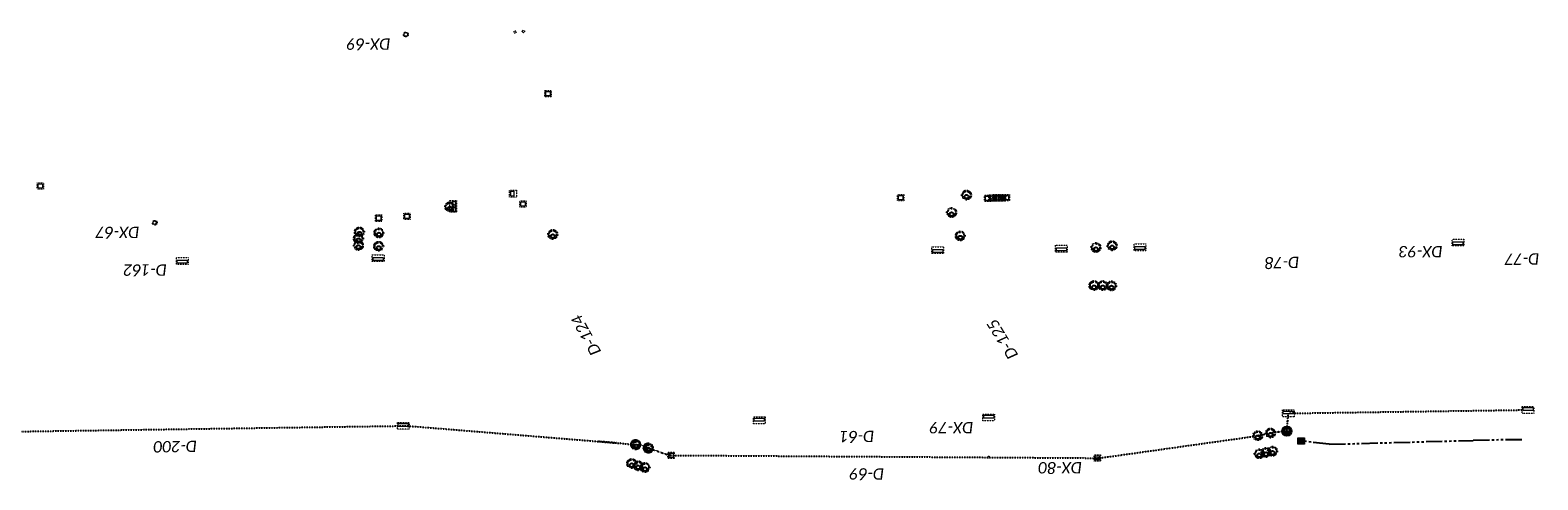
# Model space of a CAD drawing. Header units: feet. Extents: x 2474698 to 2485266, y 499169 to 501466.
# Tile 13 of 19: x 2480813 to 2481597, y 500046 to 500280. Entities that reach past the tile are written whole.
import ezdxf
from ezdxf.enums import TextEntityAlignment as Align

# ---------------------------------------------------------------- set-up
doc = ezdxf.new("R2010")
doc.units = ezdxf.units.FT
doc.header["$MEASUREMENT"] = 0
for name, pattern in [('DGN Style 2', [0.017105, 0.010263, -0.006842]), ('DGN Style 6', [6.093386, 0.003204, -1.281469, 2.242571, -1.281469, 0.003204, -1.281469]), ('drainage01', [1.6, 0.85, -0.75]), ('OhDOT_USTN2', [0.11, 0.069, -0.041]), ('OhDOT_USTN5', [0.11, 0.055, -0.055]), ('stream', [1.4, 0.7, -0.1, 0.1, -0.1, 0.1, -0.1, 0.1, -0.1])]:
    doc.linetypes.add(name, pattern=pattern)
for name, color, linetype in [('DR_P_Cells', 151, 'Continuous'), ('DR_P_Ditch', 133, 'stream'), ('DR_P_Text', 7, 'Continuous'), ('DR_X_Cells', 151, 'OhDOT_USTN2'), ('DR_X_Storm_Sewer', 151, 'OhDOT_USTN5')]:
    doc.layers.add(name, color=color, linetype=linetype)
doc.layers.add('DR_X_GenericNode', color=151, linetype='DGN Style 2', lineweight=0)
doc.styles.add('Style-Calibri IF', font='calibrii.ttf')

# ---------------------------------------------------------------- blocks, each defined once
blk = doc.blocks.new('MH3-48D-A')
at = {"layer": 'DR_P_Cells', "linetype": 'Continuous', "lineweight": 0}
blk.add_hatch(color=151, dxfattribs=at).paths.add_polyline_path([(0, -1.75, -1), (0, 0.25)])
at = {"layer": 'Defpoints', "color": 61, "linetype": 'DGN Style 6', "lineweight": 53}
blk.add_circle((0, 0), 2, dxfattribs=at)
at = {"layer": 'Defpoints', "color": 20, "linetype": 'drainage01', "lineweight": 0}
blk.add_circle((0, 0), 2, dxfattribs=at)
at = {"layer": 'DR_P_Cells', "color": 151, "linetype": 'Continuous', "lineweight": 0}
for centre, radius in [((0, 0), 2.42), ((0, -0.75), 1)]:
    blk.add_circle(centre, radius, dxfattribs=at)
blk = doc.blocks.new('MH-3-048Base-X-Plan')
at = {"layer": 'DR_X_Cells'}
for radius in [2.42, 2]:
    blk.add_circle((0, 0), radius, dxfattribs=at)
at = {"layer": 'DR_X_Cells', "linetype": 'Continuous'}
blk.add_circle((0, -0.86), 0.99, dxfattribs=at)
blk = doc.blocks.new('MH-3-048Base-X-Plan_1')
at = {"layer": 'DR_X_Cells'}
for radius in [2.42, 2]:
    blk.add_circle((0, 0), radius, dxfattribs=at)
at = {"layer": 'DR_X_Cells', "linetype": 'Continuous'}
blk.add_circle((0, -0.86), 0.99, dxfattribs=at)
blk = doc.blocks.new('MH-3-048Base-X-Plan_2')
at = {"layer": 'DR_X_Cells'}
for radius in [2.42, 2]:
    blk.add_circle((0, 0), radius, dxfattribs=at)
at = {"layer": 'DR_X_Cells', "linetype": 'Continuous'}
blk.add_circle((0, -0.86), 0.99, dxfattribs=at)
blk = doc.blocks.new('MH-3-048Base-X-Plan_3')
at = {"layer": 'DR_X_Cells'}
for radius in [2.42, 2]:
    blk.add_circle((0, 0), radius, dxfattribs=at)
at = {"layer": 'DR_X_Cells', "linetype": 'Continuous'}
blk.add_circle((0, -0.86), 0.99, dxfattribs=at)
blk = doc.blocks.new('MH-3-048Base-X-Plan_48')
at = {"layer": 'DR_X_Cells'}
for radius in [2.42, 2]:
    blk.add_circle((0, 0), radius, dxfattribs=at)
at = {"layer": 'DR_X_Cells', "linetype": 'Continuous'}
blk.add_circle((0, -0.86), 0.99, dxfattribs=at)
blk = doc.blocks.new('MH-3-048Base-X-Plan_49')
at = {"layer": 'DR_X_Cells'}
for radius in [2.42, 2]:
    blk.add_circle((0, 0), radius, dxfattribs=at)
at = {"layer": 'DR_X_Cells', "linetype": 'Continuous'}
blk.add_circle((0, -0.86), 0.99, dxfattribs=at)
blk = doc.blocks.new('MH-3-048Base-X-Plan_50')
at = {"layer": 'DR_X_Cells'}
for radius in [2.42, 2]:
    blk.add_circle((0, 0), radius, dxfattribs=at)
at = {"layer": 'DR_X_Cells', "linetype": 'Continuous'}
blk.add_circle((0, -0.86), 0.99, dxfattribs=at)
blk = doc.blocks.new('MH-3-048Base-X-Plan_51')
at = {"layer": 'DR_X_Cells'}
for radius in [2.42, 2]:
    blk.add_circle((0, 0), radius, dxfattribs=at)
at = {"layer": 'DR_X_Cells', "linetype": 'Continuous'}
blk.add_circle((0, -0.86), 0.99, dxfattribs=at)
blk = doc.blocks.new('MH-3-048Base-X-Plan_52')
at = {"layer": 'DR_X_Cells'}
for radius in [2.42, 2]:
    blk.add_circle((0, 0), radius, dxfattribs=at)
at = {"layer": 'DR_X_Cells', "linetype": 'Continuous'}
blk.add_circle((0, -0.86), 0.99, dxfattribs=at)
blk = doc.blocks.new('MH-3-048Base-X-Plan_53')
at = {"layer": 'DR_X_Cells'}
for radius in [2.42, 2]:
    blk.add_circle((0, 0), radius, dxfattribs=at)
at = {"layer": 'DR_X_Cells', "linetype": 'Continuous'}
blk.add_circle((0, -0.86), 0.99, dxfattribs=at)
blk = doc.blocks.new('MH-3-048Base-X-Plan_64')
at = {"layer": 'DR_X_Cells'}
for radius in [2.42, 2]:
    blk.add_circle((0, 0), radius, dxfattribs=at)
at = {"layer": 'DR_X_Cells', "linetype": 'Continuous'}
blk.add_circle((0, -0.86), 0.99, dxfattribs=at)
blk = doc.blocks.new('MH-3-048Base-X-Plan_65')
at = {"layer": 'DR_X_Cells'}
for radius in [2.42, 2]:
    blk.add_circle((0, 0), radius, dxfattribs=at)
at = {"layer": 'DR_X_Cells', "linetype": 'Continuous'}
blk.add_circle((0, -0.86), 0.99, dxfattribs=at)
blk = doc.blocks.new('MH-3-048Base-X-Plan_66')
at = {"layer": 'DR_X_Cells'}
for radius in [2.42, 2]:
    blk.add_circle((0, 0), radius, dxfattribs=at)
at = {"layer": 'DR_X_Cells', "linetype": 'Continuous'}
blk.add_circle((0, -0.86), 0.99, dxfattribs=at)
blk = doc.blocks.new('MH-3-048Base-X-Plan_67')
at = {"layer": 'DR_X_Cells'}
for radius in [2.42, 2]:
    blk.add_circle((0, 0), radius, dxfattribs=at)
at = {"layer": 'DR_X_Cells', "linetype": 'Continuous'}
blk.add_circle((0, -0.86), 0.99, dxfattribs=at)
blk = doc.blocks.new('MH-3-048Base-X-Plan_68')
at = {"layer": 'DR_X_Cells'}
for radius in [2.42, 2]:
    blk.add_circle((0, 0), radius, dxfattribs=at)
at = {"layer": 'DR_X_Cells', "linetype": 'Continuous'}
blk.add_circle((0, -0.86), 0.99, dxfattribs=at)
blk = doc.blocks.new('MH-3-048Base-X-Plan_70')
at = {"layer": 'DR_X_Cells'}
for radius in [2.42, 2]:
    blk.add_circle((0, 0), radius, dxfattribs=at)
at = {"layer": 'DR_X_Cells', "linetype": 'Continuous'}
blk.add_circle((0, -0.86), 0.99, dxfattribs=at)
blk = doc.blocks.new('MH-3-048Base-X-Plan_71')
at = {"layer": 'DR_X_Cells'}
for radius in [2.42, 2]:
    blk.add_circle((0, 0), radius, dxfattribs=at)
at = {"layer": 'DR_X_Cells', "linetype": 'Continuous'}
blk.add_circle((0, -0.86), 0.99, dxfattribs=at)
blk = doc.blocks.new('MH-3-048Base-X-Plan_72')
at = {"layer": 'DR_X_Cells'}
for radius in [2.42, 2]:
    blk.add_circle((0, 0), radius, dxfattribs=at)
at = {"layer": 'DR_X_Cells', "linetype": 'Continuous'}
blk.add_circle((0, -0.86), 0.99, dxfattribs=at)
blk = doc.blocks.new('MH-3-048Base-X-Plan_73')
at = {"layer": 'DR_X_Cells'}
for radius in [2.42, 2]:
    blk.add_circle((0, 0), radius, dxfattribs=at)
at = {"layer": 'DR_X_Cells', "linetype": 'Continuous'}
blk.add_circle((0, -0.86), 0.99, dxfattribs=at)
blk = doc.blocks.new('MH-3-048Base-X-Plan_74')
at = {"layer": 'DR_X_Cells'}
for radius in [2.42, 2]:
    blk.add_circle((0, 0), radius, dxfattribs=at)
at = {"layer": 'DR_X_Cells', "linetype": 'Continuous'}
blk.add_circle((0, -0.86), 0.99, dxfattribs=at)
blk = doc.blocks.new('MH-3-048Base-X-Plan_82')
at = {"layer": 'DR_X_Cells'}
for radius in [2.42, 2]:
    blk.add_circle((0, 0), radius, dxfattribs=at)
at = {"layer": 'DR_X_Cells', "linetype": 'Continuous'}
blk.add_circle((0, -0.86), 0.99, dxfattribs=at)
blk = doc.blocks.new('MH-3-048Base-X-Plan_83')
at = {"layer": 'DR_X_Cells'}
for radius in [2.42, 2]:
    blk.add_circle((0, 0), radius, dxfattribs=at)
at = {"layer": 'DR_X_Cells', "linetype": 'Continuous'}
blk.add_circle((0, -0.86), 0.99, dxfattribs=at)
blk = doc.blocks.new('MH-3-048Base-X-Plan_84')
at = {"layer": 'DR_X_Cells'}
for radius in [2.42, 2]:
    blk.add_circle((0, 0), radius, dxfattribs=at)
at = {"layer": 'DR_X_Cells', "linetype": 'Continuous'}
blk.add_circle((0, -0.86), 0.99, dxfattribs=at)
blk = doc.blocks.new('MH-3-048Base-X-Plan_85')
at = {"layer": 'DR_X_Cells'}
for radius in [2.42, 2]:
    blk.add_circle((0, 0), radius, dxfattribs=at)
at = {"layer": 'DR_X_Cells', "linetype": 'Continuous'}
blk.add_circle((0, -0.86), 0.99, dxfattribs=at)
blk = doc.blocks.new('MH-3-048Base-X-Plan_86')
at = {"layer": 'DR_X_Cells'}
for radius in [2.42, 2]:
    blk.add_circle((0, 0), radius, dxfattribs=at)
at = {"layer": 'DR_X_Cells', "linetype": 'Continuous'}
blk.add_circle((0, -0.86), 0.99, dxfattribs=at)
blk = doc.blocks.new('CB-7-X-Plan_2')
at = {"layer": 'DR_X_Cells', "color": 151, "lineweight": 0}
blk.add_circle((0, 0), 1.25, dxfattribs=at)
at = {"layer": 'DR_X_Cells', "color": 151, "linetype": 'Continuous', "lineweight": 0}
blk.add_circle((0, 0), 0.917, dxfattribs=at)
blk = doc.blocks.new('CB-7-X-Plan_3')
at = {"layer": 'DR_X_Cells', "color": 151, "lineweight": 0}
blk.add_circle((0, 0), 1.25, dxfattribs=at)
at = {"layer": 'DR_X_Cells', "color": 151, "linetype": 'Continuous', "lineweight": 0}
blk.add_circle((0, 0), 0.917, dxfattribs=at)
blk = doc.blocks.new('CB-3-X-Plan_3')
at = {"layer": 'DR_X_Cells', "color": 151, "lineweight": 13, "flags": 128}
blk.add_lwpolyline([(2.08, 3.04), (2.08, -3.04), (-1.5, -3.04), (-1.5, 3.04)], close=True, dxfattribs=at)
at = {"layer": 'DR_X_Cells', "color": 151, "linetype": 'Continuous', "lineweight": 0, "flags": 128}
blk.add_lwpolyline([(1.47, 2.6), (1.47, -2.6), (-0.08, -2.6), (-0.08, 2.6)], close=True, dxfattribs=at)
blk = doc.blocks.new('CB-3-X-Plan_40')
at = {"layer": 'DR_X_Cells', "color": 151, "lineweight": 13, "flags": 128}
blk.add_lwpolyline([(2.08, 3.04), (2.08, -3.04), (-1.5, -3.04), (-1.5, 3.04)], close=True, dxfattribs=at)
at = {"layer": 'DR_X_Cells', "color": 151, "linetype": 'Continuous', "lineweight": 0, "flags": 128}
blk.add_lwpolyline([(1.47, 2.6), (1.47, -2.6), (-0.08, -2.6), (-0.08, 2.6)], close=True, dxfattribs=at)
blk = doc.blocks.new('CB-3-X-Plan_41')
at = {"layer": 'DR_X_Cells', "color": 151, "lineweight": 13, "flags": 128}
blk.add_lwpolyline([(2.08, 3.04), (2.08, -3.04), (-1.5, -3.04), (-1.5, 3.04)], close=True, dxfattribs=at)
at = {"layer": 'DR_X_Cells', "color": 151, "linetype": 'Continuous', "lineweight": 0, "flags": 128}
blk.add_lwpolyline([(1.47, 2.6), (1.47, -2.6), (-0.08, -2.6), (-0.08, 2.6)], close=True, dxfattribs=at)
blk = doc.blocks.new('CB-3-X-Plan_42')
at = {"layer": 'DR_X_Cells', "color": 151, "lineweight": 13, "flags": 128}
blk.add_lwpolyline([(2.08, 3.04), (2.08, -3.04), (-1.5, -3.04), (-1.5, 3.04)], close=True, dxfattribs=at)
at = {"layer": 'DR_X_Cells', "color": 151, "linetype": 'Continuous', "lineweight": 0, "flags": 128}
blk.add_lwpolyline([(1.47, 2.6), (1.47, -2.6), (-0.08, -2.6), (-0.08, 2.6)], close=True, dxfattribs=at)
blk = doc.blocks.new('CB-3-X-Plan_51')
at = {"layer": 'DR_X_Cells', "color": 151, "lineweight": 13, "flags": 128}
blk.add_lwpolyline([(2.08, 3.04), (2.08, -3.04), (-1.5, -3.04), (-1.5, 3.04)], close=True, dxfattribs=at)
at = {"layer": 'DR_X_Cells', "color": 151, "linetype": 'Continuous', "lineweight": 0, "flags": 128}
blk.add_lwpolyline([(1.47, 2.6), (1.47, -2.6), (-0.08, -2.6), (-0.08, 2.6)], close=True, dxfattribs=at)
blk = doc.blocks.new('CB-3-X-Plan_57')
at = {"layer": 'DR_X_Cells', "color": 151, "lineweight": 13, "flags": 128}
blk.add_lwpolyline([(2.08, 3.04), (2.08, -3.04), (-1.5, -3.04), (-1.5, 3.04)], close=True, dxfattribs=at)
at = {"layer": 'DR_X_Cells', "color": 151, "linetype": 'Continuous', "lineweight": 0, "flags": 128}
blk.add_lwpolyline([(1.47, 2.6), (1.47, -2.6), (-0.08, -2.6), (-0.08, 2.6)], close=True, dxfattribs=at)
blk = doc.blocks.new('CB-3-X-Plan_58')
at = {"layer": 'DR_X_Cells', "color": 151, "lineweight": 13, "flags": 128}
blk.add_lwpolyline([(2.08, 3.04), (2.08, -3.04), (-1.5, -3.04), (-1.5, 3.04)], close=True, dxfattribs=at)
at = {"layer": 'DR_X_Cells', "color": 151, "linetype": 'Continuous', "lineweight": 0, "flags": 128}
blk.add_lwpolyline([(1.47, 2.6), (1.47, -2.6), (-0.08, -2.6), (-0.08, 2.6)], close=True, dxfattribs=at)
blk = doc.blocks.new('CB-3-X-Plan_63')
at = {"layer": 'DR_X_Cells', "color": 151, "lineweight": 13, "flags": 128}
blk.add_lwpolyline([(2.08, 3.04), (2.08, -3.04), (-1.5, -3.04), (-1.5, 3.04)], close=True, dxfattribs=at)
at = {"layer": 'DR_X_Cells', "color": 151, "linetype": 'Continuous', "lineweight": 0, "flags": 128}
blk.add_lwpolyline([(1.47, 2.6), (1.47, -2.6), (-0.08, -2.6), (-0.08, 2.6)], close=True, dxfattribs=at)
blk = doc.blocks.new('CB-3-X-Plan_72')
at = {"layer": 'DR_X_Cells', "color": 151, "lineweight": 13, "flags": 128}
blk.add_lwpolyline([(2.08, 3.04), (2.08, -3.04), (-1.5, -3.04), (-1.5, 3.04)], close=True, dxfattribs=at)
at = {"layer": 'DR_X_Cells', "color": 151, "linetype": 'Continuous', "lineweight": 0, "flags": 128}
blk.add_lwpolyline([(1.47, 2.6), (1.47, -2.6), (-0.08, -2.6), (-0.08, 2.6)], close=True, dxfattribs=at)
blk = doc.blocks.new('CB-3-X-Plan_73')
at = {"layer": 'DR_X_Cells', "color": 151, "lineweight": 13, "flags": 128}
blk.add_lwpolyline([(2.08, 3.04), (2.08, -3.04), (-1.5, -3.04), (-1.5, 3.04)], close=True, dxfattribs=at)
at = {"layer": 'DR_X_Cells', "color": 151, "linetype": 'Continuous', "lineweight": 0, "flags": 128}
blk.add_lwpolyline([(1.47, 2.6), (1.47, -2.6), (-0.08, -2.6), (-0.08, 2.6)], close=True, dxfattribs=at)
blk = doc.blocks.new('CB-3-X-Plan_74')
at = {"layer": 'DR_X_Cells', "color": 151, "lineweight": 13, "flags": 128}
blk.add_lwpolyline([(2.08, 3.04), (2.08, -3.04), (-1.5, -3.04), (-1.5, 3.04)], close=True, dxfattribs=at)
at = {"layer": 'DR_X_Cells', "color": 151, "linetype": 'Continuous', "lineweight": 0, "flags": 128}
blk.add_lwpolyline([(1.47, 2.6), (1.47, -2.6), (-0.08, -2.6), (-0.08, 2.6)], close=True, dxfattribs=at)
blk = doc.blocks.new('CB-3-X-Plan_75')
at = {"layer": 'DR_X_Cells', "color": 151, "lineweight": 13, "flags": 128}
blk.add_lwpolyline([(2.08, 3.04), (2.08, -3.04), (-1.5, -3.04), (-1.5, 3.04)], close=True, dxfattribs=at)
at = {"layer": 'DR_X_Cells', "color": 151, "linetype": 'Continuous', "lineweight": 0, "flags": 128}
blk.add_lwpolyline([(1.47, 2.6), (1.47, -2.6), (-0.08, -2.6), (-0.08, 2.6)], close=True, dxfattribs=at)
blk = doc.blocks.new('CB-3A-X-Plan_1')
at = {"layer": 'DR_X_Cells', "color": 151, "lineweight": 13, "flags": 128}
blk.add_lwpolyline([(2.08, 1.75), (2.08, -1.75), (-1.5, -1.75), (-1.5, 1.75)], close=True, dxfattribs=at)
at = {"layer": 'DR_X_Cells', "color": 151, "linetype": 'Continuous', "lineweight": 0, "flags": 128}
blk.add_lwpolyline([(1.47, 1.32), (1.47, -1.31), (-0.08, -1.31), (-0.08, 1.32)], close=True, dxfattribs=at)
blk = doc.blocks.new('CB-2-2B-X-Plan')
at = {"layer": 'DR_X_Cells', "color": 151, "lineweight": 0, "flags": 128}
blk.add_lwpolyline([(1.67, 1.67), (1.67, -1.67), (-1.67, -1.67), (-1.67, 1.67)], close=True, dxfattribs=at)
at = {"layer": 'DR_X_Cells', "color": 151, "linetype": 'Continuous', "lineweight": 0, "flags": 128}
blk.add_lwpolyline([(1.15, 1.15), (1.15, -1.15), (-1.15, -1.15), (-1.15, 1.15)], close=True, dxfattribs=at)
blk = doc.blocks.new('CB-2-2B-X-Plan_1')
at = {"layer": 'DR_X_Cells', "color": 151, "lineweight": 0, "flags": 128}
blk.add_lwpolyline([(1.67, 1.67), (1.67, -1.67), (-1.67, -1.67), (-1.67, 1.67)], close=True, dxfattribs=at)
at = {"layer": 'DR_X_Cells', "color": 151, "linetype": 'Continuous', "lineweight": 0, "flags": 128}
blk.add_lwpolyline([(1.15, 1.15), (1.15, -1.15), (-1.15, -1.15), (-1.15, 1.15)], close=True, dxfattribs=at)
blk = doc.blocks.new('CB-2-2B-X-Plan_2')
at = {"layer": 'DR_X_Cells', "color": 151, "lineweight": 0, "flags": 128}
blk.add_lwpolyline([(1.67, 1.67), (1.67, -1.67), (-1.67, -1.67), (-1.67, 1.67)], close=True, dxfattribs=at)
at = {"layer": 'DR_X_Cells', "color": 151, "linetype": 'Continuous', "lineweight": 0, "flags": 128}
blk.add_lwpolyline([(1.15, 1.15), (1.15, -1.15), (-1.15, -1.15), (-1.15, 1.15)], close=True, dxfattribs=at)
blk = doc.blocks.new('CB-2-2B-X-Plan_3')
at = {"layer": 'DR_X_Cells', "color": 151, "lineweight": 0, "flags": 128}
blk.add_lwpolyline([(1.67, 1.67), (1.67, -1.67), (-1.67, -1.67), (-1.67, 1.67)], close=True, dxfattribs=at)
at = {"layer": 'DR_X_Cells', "color": 151, "linetype": 'Continuous', "lineweight": 0, "flags": 128}
blk.add_lwpolyline([(1.15, 1.15), (1.15, -1.15), (-1.15, -1.15), (-1.15, 1.15)], close=True, dxfattribs=at)
blk = doc.blocks.new('CB-2-2B-X-Plan_4')
at = {"layer": 'DR_X_Cells', "color": 151, "lineweight": 0, "flags": 128}
blk.add_lwpolyline([(1.67, 1.67), (1.67, -1.67), (-1.67, -1.67), (-1.67, 1.67)], close=True, dxfattribs=at)
at = {"layer": 'DR_X_Cells', "color": 151, "linetype": 'Continuous', "lineweight": 0, "flags": 128}
blk.add_lwpolyline([(1.15, 1.15), (1.15, -1.15), (-1.15, -1.15), (-1.15, 1.15)], close=True, dxfattribs=at)
blk = doc.blocks.new('CB-2-2B-X-Plan_5')
at = {"layer": 'DR_X_Cells', "color": 151, "lineweight": 0, "flags": 128}
blk.add_lwpolyline([(1.67, 1.67), (1.67, -1.67), (-1.67, -1.67), (-1.67, 1.67)], close=True, dxfattribs=at)
at = {"layer": 'DR_X_Cells', "color": 151, "linetype": 'Continuous', "lineweight": 0, "flags": 128}
blk.add_lwpolyline([(1.15, 1.15), (1.15, -1.15), (-1.15, -1.15), (-1.15, 1.15)], close=True, dxfattribs=at)
blk = doc.blocks.new('CB-2-2B-X-Plan_6')
at = {"layer": 'DR_X_Cells', "color": 151, "lineweight": 0, "flags": 128}
blk.add_lwpolyline([(1.67, 1.67), (1.67, -1.67), (-1.67, -1.67), (-1.67, 1.67)], close=True, dxfattribs=at)
at = {"layer": 'DR_X_Cells', "color": 151, "linetype": 'Continuous', "lineweight": 0, "flags": 128}
blk.add_lwpolyline([(1.15, 1.15), (1.15, -1.15), (-1.15, -1.15), (-1.15, 1.15)], close=True, dxfattribs=at)
blk = doc.blocks.new('CB-2-2B-X-Plan_49')
at = {"layer": 'DR_X_Cells', "color": 151, "lineweight": 0, "flags": 128}
blk.add_lwpolyline([(1.67, 1.67), (1.67, -1.67), (-1.67, -1.67), (-1.67, 1.67)], close=True, dxfattribs=at)
at = {"layer": 'DR_X_Cells', "color": 151, "linetype": 'Continuous', "lineweight": 0, "flags": 128}
blk.add_lwpolyline([(1.15, 1.15), (1.15, -1.15), (-1.15, -1.15), (-1.15, 1.15)], close=True, dxfattribs=at)
blk = doc.blocks.new('CB-2-2B-X-Plan_50')
at = {"layer": 'DR_X_Cells', "color": 151, "lineweight": 0, "flags": 128}
blk.add_lwpolyline([(1.67, 1.67), (1.67, -1.67), (-1.67, -1.67), (-1.67, 1.67)], close=True, dxfattribs=at)
at = {"layer": 'DR_X_Cells', "color": 151, "linetype": 'Continuous', "lineweight": 0, "flags": 128}
blk.add_lwpolyline([(1.15, 1.15), (1.15, -1.15), (-1.15, -1.15), (-1.15, 1.15)], close=True, dxfattribs=at)
blk = doc.blocks.new('CB-2-2B-X-Plan_51')
at = {"layer": 'DR_X_Cells', "color": 151, "lineweight": 0, "flags": 128}
blk.add_lwpolyline([(1.67, 1.67), (1.67, -1.67), (-1.67, -1.67), (-1.67, 1.67)], close=True, dxfattribs=at)
at = {"layer": 'DR_X_Cells', "color": 151, "linetype": 'Continuous', "lineweight": 0, "flags": 128}
blk.add_lwpolyline([(1.15, 1.15), (1.15, -1.15), (-1.15, -1.15), (-1.15, 1.15)], close=True, dxfattribs=at)
blk = doc.blocks.new('CB-2-2B-X-Plan_52')
at = {"layer": 'DR_X_Cells', "color": 151, "lineweight": 0, "flags": 128}
blk.add_lwpolyline([(1.67, 1.67), (1.67, -1.67), (-1.67, -1.67), (-1.67, 1.67)], close=True, dxfattribs=at)
at = {"layer": 'DR_X_Cells', "color": 151, "linetype": 'Continuous', "lineweight": 0, "flags": 128}
blk.add_lwpolyline([(1.15, 1.15), (1.15, -1.15), (-1.15, -1.15), (-1.15, 1.15)], close=True, dxfattribs=at)
blk = doc.blocks.new('CB-2-2B-X-Plan_69')
at = {"layer": 'DR_X_Cells', "color": 151, "lineweight": 0, "flags": 128}
blk.add_lwpolyline([(1.67, 1.67), (1.67, -1.67), (-1.67, -1.67), (-1.67, 1.67)], close=True, dxfattribs=at)
at = {"layer": 'DR_X_Cells', "color": 151, "linetype": 'Continuous', "lineweight": 0, "flags": 128}
blk.add_lwpolyline([(1.15, 1.15), (1.15, -1.15), (-1.15, -1.15), (-1.15, 1.15)], close=True, dxfattribs=at)
blk = doc.blocks.new('CB-2-2B-X-Plan_70')
at = {"layer": 'DR_X_Cells', "color": 151, "lineweight": 0, "flags": 128}
blk.add_lwpolyline([(1.67, 1.67), (1.67, -1.67), (-1.67, -1.67), (-1.67, 1.67)], close=True, dxfattribs=at)
at = {"layer": 'DR_X_Cells', "color": 151, "linetype": 'Continuous', "lineweight": 0, "flags": 128}
blk.add_lwpolyline([(1.15, 1.15), (1.15, -1.15), (-1.15, -1.15), (-1.15, 1.15)], close=True, dxfattribs=at)
blk = doc.blocks.new('CB-2-2B-X-Plan_79')
at = {"layer": 'DR_X_Cells', "color": 151, "lineweight": 0, "flags": 128}
blk.add_lwpolyline([(1.67, 1.67), (1.67, -1.67), (-1.67, -1.67), (-1.67, 1.67)], close=True, dxfattribs=at)
at = {"layer": 'DR_X_Cells', "color": 151, "linetype": 'Continuous', "lineweight": 0, "flags": 128}
blk.add_lwpolyline([(1.15, 1.15), (1.15, -1.15), (-1.15, -1.15), (-1.15, 1.15)], close=True, dxfattribs=at)
blk = doc.blocks.new('CB-2-2B-X-Plan_80')
at = {"layer": 'DR_X_Cells', "color": 151, "lineweight": 0, "flags": 128}
blk.add_lwpolyline([(1.67, 1.67), (1.67, -1.67), (-1.67, -1.67), (-1.67, 1.67)], close=True, dxfattribs=at)
at = {"layer": 'DR_X_Cells', "color": 151, "linetype": 'Continuous', "lineweight": 0, "flags": 128}
blk.add_lwpolyline([(1.15, 1.15), (1.15, -1.15), (-1.15, -1.15), (-1.15, 1.15)], close=True, dxfattribs=at)
blk = doc.blocks.new('GenericNode-X-Plan_4')
at = {"layer": 'DR_X_GenericNode', "flags": 128}
blk.add_lwpolyline([(-0.5, 0.5), (0.5, 0.5), (0.5, -0.5), (-0.5, -0.5)], close=True, dxfattribs=at)
blk = doc.blocks.new('GenericNode-X-Plan_5')
at = {"layer": 'DR_X_GenericNode', "flags": 128}
blk.add_lwpolyline([(-0.5, 0.5), (0.5, 0.5), (0.5, -0.5), (-0.5, -0.5)], close=True, dxfattribs=at)
blk = doc.blocks.new('GenericNode-X-Plan_6')
at = {"layer": 'DR_X_GenericNode', "flags": 128}
blk.add_lwpolyline([(-0.5, 0.5), (0.5, 0.5), (0.5, -0.5), (-0.5, -0.5)], close=True, dxfattribs=at)
blk = doc.blocks.new('MH-3-048Base-P-Plan_15')
at = {"layer": 'DR_P_Cells', "linetype": 'Continuous'}
h = blk.add_hatch(color=151, dxfattribs=at)
edge = h.paths.add_edge_path()
edge.add_arc((0, -0.86), 0.99, 0, 360)
for centre, radius in [((0, 0), 2.42), ((0, 0), 2), ((0, -0.86), 0.99)]:
    blk.add_circle(centre, radius, dxfattribs=at)
blk = doc.blocks.new('CB-2-2A-P-Plan')
at = {"layer": 'DR_P_Cells', "color": 151, "linetype": 'Continuous', "lineweight": 0, "flags": 128}
blk.add_lwpolyline([(-1.67, -1.67), (-1.67, 1.67), (1.67, 1.67), (1.67, -1.67), (-1.67, -1.67)], dxfattribs=at)
blk.add_lwpolyline([(1.15, 1.15), (1.15, -1.15), (-1.15, -1.15), (-1.15, 1.15)], close=True, dxfattribs=at)
at = {"layer": 'DR_P_Cells', "color": 151, "linetype": 'Continuous', "lineweight": 0}
blk.add_solid([(1.15, 1.15), (1.15, -1.15), (-1.15, 1.15), (-1.15, -1.15)], dxfattribs=at)

msp = doc.modelspace()

# ---------------------------------------------------------------- linework, layer by layer
at = {"layer": 'DR_P_Ditch', "ltscale": 12}
for p, q in [((2481488.94, 500064.94), (2481474.27, 500066.69)), ((2481488.94, 500064.94), (2481563.82, 500067)), ((2481589.06, 500067.36), (2481563.82, 500067))]:
    msp.add_line(p, q, dxfattribs=at)
at = {"layer": 'DR_X_Storm_Sewer'}
msp.add_open_spline([(2480444.68, 500066.44), (2480509.7, 500067.43), (2480512.08, 500067.43), (2480514.45, 500067.43), (2480789.62, 500071.42), (2480791.99, 500071.42), (2480794.37, 500071.42), (2481004.66, 500074.53), (2481007.03, 500074.53), (2481009.41, 500074.53), (2481126, 500064.99), (2481127.99, 500064.8), (2481129.98, 500065.01), (2481132.62, 500063.65), (2481134.52, 500063.02), (2481136.43, 500062.42), (2481145.37, 500059.22), (2481146.37, 500059.22), (2481147.37, 500059.22), (2481367.21, 500057.79), (2481368.21, 500057.79), (2481369.21, 500057.79), (2481449.7, 500069.08), (2481451.67, 500069.43), (2481453.61, 500069.92), (2481456.34, 500070.47), (2481458.31, 500070.81), (2481460.28, 500071.19), (2481465.85, 500071.78), (2481466.85, 500071.78), (2481466.85, 500072.78), (2481467.55, 500079.97), (2481467.55, 500081.09), (2481469.93, 500081.09), (2481590, 500082.84)], degree=1, knots=[0, 0, 0.043478, 0.065217, 0.086957, 0.130435, 0.152174, 0.173913, 0.217391, 0.23913, 0.26087, 0.304348, 0.326087, 0.347826, 0.391304, 0.413043, 0.434783, 0.478261, 0.5, 0.521739, 0.565217, 0.586957, 0.608696, 0.652174, 0.673913, 0.695652, 0.73913, 0.76087, 0.782609, 0.826087, 0.847826, 0.869565, 0.913043, 0.934783, 0.956522, 1, 1], dxfattribs=at)

# ---------------------------------------------------------------- block references
at = {"layer": 'DR_P_Cells', "linetype": 'Continuous'}
msp.add_blockref('MH-3-048Base-P-Plan_15', (2481466.88, 500071.78), dxfattribs=at)
at = {"layer": 'DR_P_Cells', "color": 151, "linetype": 'Continuous', "lineweight": 0}
for name, p in [('MH3-48D-A', (2481127.99, 500064.8)), ('MH3-48D-A', (2481134.52, 500063.02)), ('CB-2-2A-P-Plan', (2481474.27, 500066.69))]:
    msp.add_blockref(name, p, dxfattribs=at)
at = {"layer": 'DR_X_Cells', "color": 151, "lineweight": 0}
for name, p in [('CB-7-X-Plan_3', (2481008.33, 500278.17)), ('CB-2-2B-X-Plan_79', (2481082.35, 500247.4)), ('CB-2-2B-X-Plan_49', (2480818.09, 500199.34)), ('CB-2-2B-X-Plan_52', (2481069.27, 500189.9)), ('CB-2-2B-X-Plan_80', (2481265.84, 500193.23)), ('CB-2-2B-X-Plan_1', (2481311.16, 500192.91)), ('CB-2-2B-X-Plan_2', (2481313.41, 500193.12)), ('CB-2-2B-X-Plan_3', (2481315.3, 500193.17)), ('CB-2-2B-X-Plan_4', (2481316.85, 500193.14)), ('CB-2-2B-X-Plan_5', (2481319, 500193.15)), ('CB-2-2B-X-Plan_6', (2481320.78, 500193.2)), ('CB-7-X-Plan_2', (2480877.68, 500180.21)), ('CB-2-2B-X-Plan_51', (2480994.22, 500182.59)), ('CB-2-2B-X-Plan_50', (2481008.91, 500183.59)), ('CB-2-2B-X-Plan', (2481466.85, 500071.78)), ('CB-2-2B-X-Plan_69', (2481146.37, 500059.22)), ('CB-2-2B-X-Plan_70', (2481368.21, 500057.79))]:
    msp.add_blockref(name, p, dxfattribs=at)
at = {"layer": 'DR_X_Cells', "color": 151, "lineweight": 13}
for name, p, rotation in [('CB-3A-X-Plan_1', (2481064.41, 500195.32), 179.9894548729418), ('CB-3-X-Plan_72', (2481285.13, 500166.25), 269.9891607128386), ('CB-3-X-Plan_73', (2481349.48, 500167.01), 269.9998128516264), ('CB-3-X-Plan_74', (2481390.37, 500167.72), 269.9993962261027), ('CB-3-X-Plan_75', (2481555.89, 500170.19), 269.9999374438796), ('CB-3-X-Plan_40', (2480891.97, 500160.62), 269.9974832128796), ('CB-3-X-Plan_42', (2480993.95, 500162.09), 270.0001312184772), ('CB-3-X-Plan_3', (2481192.3, 500077.08), 89.99985914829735), ('CB-3-X-Plan_63', (2481311.68, 500078.63), 89.99999009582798), ('CB-3-X-Plan_57', (2481467.55, 500080.8), 89.99933961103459), ('CB-3-X-Plan_58', (2481592.38, 500082.55), 90.00838513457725), ('CB-3-X-Plan_51', (2481007.03, 500074.24), 90.00002745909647)]:
    msp.add_blockref(name, p, dxfattribs=dict(at, rotation=rotation))
at = {"layer": 'DR_X_Cells'}
for name, p in [('MH-3-048Base-X-Plan_84', (2481300.11, 500194.61)), ('MH-3-048Base-X-Plan', (2481031.21, 500188.48)), ('MH-3-048Base-X-Plan_83', (2481292.38, 500185.56)), ('MH-3-048Base-X-Plan_51', (2480983.72, 500171.95)), ('MH-3-048Base-X-Plan_52', (2480984.2, 500175.41)), ('MH-3-048Base-X-Plan_48', (2480994.38, 500174.92)), ('MH-3-048Base-X-Plan_53', (2481084.82, 500174.09)), ('MH-3-048Base-X-Plan_82', (2481296.92, 500173.35)), ('MH-3-048Base-X-Plan_50', (2480983.64, 500168.43)), ('MH-3-048Base-X-Plan_49', (2480994.25, 500167.96)), ('MH-3-048Base-X-Plan_86', (2481367.48, 500167.34)), ('MH-3-048Base-X-Plan_85', (2481375.89, 500168.26)), ('MH-3-048Base-X-Plan_1', (2481366.5, 500147.51)), ('MH-3-048Base-X-Plan_2', (2481371.07, 500147.51)), ('MH-3-048Base-X-Plan_3', (2481375.6, 500147.37)), ('MH-3-048Base-X-Plan_67', (2481451.67, 500069.43)), ('MH-3-048Base-X-Plan_68', (2481458.31, 500070.81)), ('MH-3-048Base-X-Plan_73', (2481127.99, 500064.8)), ('MH-3-048Base-X-Plan_74', (2481134.52, 500063.02)), ('MH-3-048Base-X-Plan_65', (2481455.99, 500060.7)), ('MH-3-048Base-X-Plan_66', (2481459.42, 500061.36)), ('MH-3-048Base-X-Plan_70', (2481125.91, 500054.93)), ('MH-3-048Base-X-Plan_71', (2481129.22, 500053.79)), ('MH-3-048Base-X-Plan_72', (2481132.83, 500052.84)), ('MH-3-048Base-X-Plan_64', (2481452.48, 500060.05))]:
    msp.add_blockref(name, p, dxfattribs=at)
at = {"layer": 'DR_X_Cells', "color": 151, "lineweight": 13}
msp.add_blockref('CB-3-X-Plan_41', (2481032.7, 500188.73), dxfattribs=at)
at = {"layer": 'DR_X_GenericNode'}
for name, p, rotation in [('GenericNode-X-Plan_5', (2481065.18, 500279.43), 135.7627010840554), ('GenericNode-X-Plan_6', (2481069.54, 500279.7), 237.0964091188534)]:
    msp.add_blockref(name, p, dxfattribs=dict(at, rotation=rotation))
msp.add_blockref('GenericNode-X-Plan_4', (2481311.5, 500058.27), dxfattribs=at)

# ---------------------------------------------------------------- texts
at = {"layer": 'DR_P_Text', "linetype": 'Continuous', "lineweight": 0, "style": 'Style-Calibri IF'}
for s, rotation, p in [('DX-69', 180, (2481000.33, 500270.17)), ('DX-67', 180, (2480869.68, 500172.21)), ('DX-93', 180, (2481547.89, 500162.19)), ('D-162', 180, (2480883.97, 500152.62)), ('D-78', 180.87993, (2481473.31, 500156.67)), ('D-77', 180.78426, (2481598.27, 500158.45)), ('D-124', 118.89754, (2481104.98, 500110.36)), ('D-125', 121.47097, (2481322.18, 500108.37)), ('D-61', 180.77444, (2481252.15, 500066.14)), ('DX-79', 180, (2481303.68, 500070.63)), ('D-200', 180.8482, (2480899.69, 500060.98)), ('DX-80', 180, (2481360.21, 500049.79)), ('D-69', 179.62828, (2481257.21, 500046.51))]:
    msp.add_text(s, height=5.905, rotation=rotation, dxfattribs=at).set_placement(p, align=Align.TOP_LEFT)

doc.saveas('drawing.dxf')
